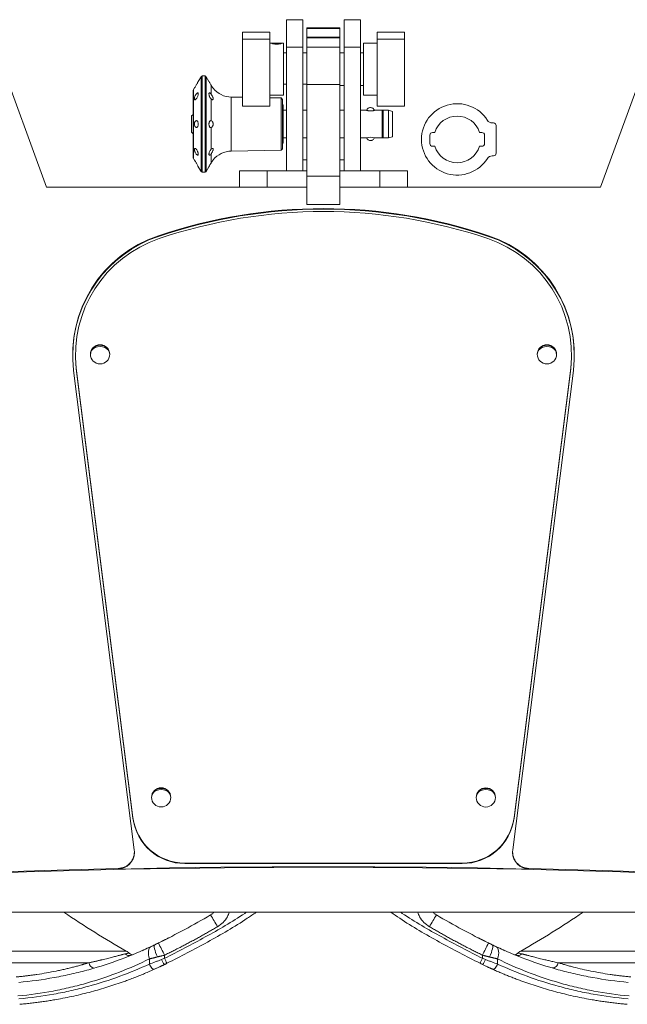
# Model space of a CAD drawing. Header units: inches. Extents: x 21182 to 24011, y 3634 to 5614.
# Tile 3 of 16: x 22109 to 22330, y 3941 to 4299. Entities that reach past the tile are written whole.
import ezdxf

# ---------------------------------------------------------------- set-up
doc = ezdxf.new("R2010")
doc.units = ezdxf.units.IN
doc.header["$MEASUREMENT"] = 0

msp = doc.modelspace()

# ---------------------------------------------------------------- linework, layer by layer
at = {"color": 7, "linetype": 'Continuous', "lineweight": 15}
for p, q in [((22118.58, 4238.21, 165.36), (22096.37, 4299.21, 165.36)), ((22211.87, 4299.21, 165.36), (22205.87, 4299.21, 165.36)), ((22205.87, 4299.21, 165.36), (22205.87, 4289.21, 165.36)), ((22211.87, 4299.21, 165.36), (22211.87, 4289.21, 165.36)), ((22232.87, 4299.21, 165.36), (22226.87, 4299.21, 165.36)), ((22226.87, 4299.21, 165.36), (22226.87, 4289.21, 165.36)), ((22232.87, 4299.21, 165.36), (22232.87, 4289.21, 165.36)), ((22342.37, 4299.21, 165.36), (22320.17, 4238.21, 165.36)), ((22225.37, 4296.19, 165.36), (22213.37, 4296.19, 165.36)), ((22213.37, 4296.06, 165.36), (22213.37, 4296.19, 165.36)), ((22213.37, 4296.06, 165.36), (22225.37, 4296.06, 165.36)), ((22213.37, 4292.87, 165.36), (22213.37, 4296.06, 165.36)), ((22225.37, 4296.06, 165.36), (22225.37, 4296.19, 165.36)), ((22225.37, 4292.87, 165.36), (22225.37, 4296.06, 165.36)), ((22189.87, 4294.61, 165.36), (22199.87, 4294.61, 165.36)), ((22189.87, 4294.61, 165.36), (22189.87, 4292.15, 165.36)), ((22199.87, 4292.15, 165.36), (22189.87, 4292.15, 165.36)), ((22189.87, 4292.15, 165.36), (22189.87, 4267.78, 165.36)), ((22199.87, 4294.61, 165.36), (22199.87, 4292.15, 165.36)), ((22199.87, 4267.78, 165.36), (22199.87, 4292.15, 165.36)), ((22213.37, 4292.87, 165.36), (22225.37, 4292.87, 165.36)), ((22213.37, 4292.62, 165.36), (22213.37, 4292.87, 165.36)), ((22213.37, 4292.62, 165.36), (22225.37, 4292.62, 165.36)), ((22213.37, 4289.24, 165.36), (22213.37, 4292.62, 165.36)), ((22225.37, 4292.62, 165.36), (22225.37, 4292.87, 165.36)), ((22225.37, 4289.24, 165.36), (22225.37, 4292.62, 165.36)), ((22238.87, 4292.15, 165.36), (22238.87, 4294.61, 165.36)), ((22238.87, 4294.61, 165.36), (22248.87, 4294.61, 165.36)), ((22248.87, 4292.15, 165.36), (22238.87, 4292.15, 165.36)), ((22238.87, 4267.78, 165.36), (22238.87, 4292.15, 165.36)), ((22248.87, 4294.61, 165.36), (22248.87, 4292.15, 165.36)), ((22248.87, 4267.78, 165.36), (22248.87, 4292.15, 165.36)), ((22200.95, 4290.69, 165.36), (22199.87, 4290.69, 165.36)), ((22204.87, 4290.69, 165.36), (22203.8, 4290.69, 165.36)), ((22204.87, 4271.69, 165.36), (22204.87, 4290.69, 165.36)), ((22205.87, 4289.21, 165.36), (22205.87, 4244.21, 165.36)), ((22211.87, 4289.21, 165.36), (22205.87, 4289.21, 165.36)), ((22211.87, 4289.21, 165.36), (22211.87, 4244.21, 165.36)), ((22213.37, 4289.24, 165.36), (22225.37, 4289.24, 165.36)), ((22213.37, 4275.62, 165.36), (22213.37, 4289.24, 165.36)), ((22225.37, 4275.62, 165.36), (22225.37, 4289.24, 165.36)), ((22226.87, 4289.21, 165.36), (22226.87, 4244.21, 165.36)), ((22232.87, 4289.21, 165.36), (22226.87, 4289.21, 165.36)), ((22232.87, 4289.21, 165.36), (22232.87, 4244.21, 165.36)), ((22238.87, 4290.69, 165.36), (22233.87, 4290.69, 165.36)), ((22233.87, 4271.69, 165.36), (22233.87, 4290.69, 165.36)), ((22205.87, 4287.19, 165.36), (22204.87, 4287.19, 165.36)), ((22213.37, 4287.19, 165.36), (22211.87, 4287.19, 165.36)), ((22226.87, 4287.19, 165.36), (22225.37, 4287.19, 165.36)), ((22233.87, 4287.19, 165.36), (22232.87, 4287.19, 165.36)), ((22174.82, 4278.46, 165.36), (22173.83, 4276.76, 165.36)), ((22176.29, 4278.71, 165.36), (22175.25, 4278.71, 165.36)), ((22177.71, 4276.76, 165.36), (22176.72, 4278.46, 165.36)), ((22172.02, 4273.48, 165.36), (22172.02, 4248.94, 165.36)), ((22172.39, 4274.26, 165.36), (22172.09, 4273.73, 165.36)), ((22178.52, 4275.3, 165.36), (22178.52, 4272.04, 165.36)), ((22204.87, 4275.78, 165.36), (22205.87, 4275.78, 165.36)), ((22211.87, 4275.78, 165.36), (22213.37, 4275.78, 165.36)), ((22213.37, 4242.24, 165.36), (22213.37, 4275.62, 165.36)), ((22213.37, 4275.62, 165.36), (22225.37, 4275.62, 165.36)), ((22225.37, 4242.24, 165.36), (22225.37, 4275.62, 165.36)), ((22225.37, 4275.19, 165.36), (22226.87, 4275.19, 165.36)), ((22232.87, 4275.19, 165.36), (22233.87, 4275.19, 165.36)), ((22178.52, 4270.3, 165.36), (22178.52, 4262.44, 165.36)), ((22189.87, 4270.96, 165.36), (22185.84, 4271.04, 165.36)), ((22199.87, 4271.69, 165.36), (22204.87, 4271.69, 165.36)), ((22204.02, 4270.72, 165.36), (22199.87, 4270.79, 165.36)), ((22204.02, 4251.7, 165.36), (22204.02, 4270.72, 165.36)), ((22204.52, 4270.21, 165.36), (22204.02, 4270.72, 165.36)), ((22204.52, 4252.21, 165.36), (22204.52, 4270.21, 165.36)), ((22233.87, 4271.69, 165.36), (22238.87, 4271.69, 165.36)), ((22189.87, 4267.78, 165.36), (22199.87, 4267.78, 165.36)), ((22204.72, 4268.21, 165.36), (22204.52, 4268.21, 165.36)), ((22204.72, 4261.21, 165.36), (22204.72, 4268.21, 165.36)), ((22205.87, 4266.21, 165.36), (22204.72, 4266.21, 165.36)), ((22213.37, 4266.21, 165.36), (22211.87, 4266.21, 165.36)), ((22226.87, 4266.21, 165.36), (22225.37, 4266.21, 165.36)), ((22235.06, 4266.21, 165.36), (22232.87, 4266.21, 165.36)), ((22240.73, 4266.21, 165.36), (22237.88, 4266.21, 165.36)), ((22238.87, 4267.78, 165.36), (22248.87, 4267.78, 165.36)), ((22240.73, 4261.21, 165.36), (22240.73, 4266.21, 165.36)), ((22241.03, 4266.21, 165.36), (22241.03, 4261.21, 165.36)), ((22243.02, 4266.21, 165.36), (22241.03, 4266.21, 165.36)), ((22244.52, 4265.81, 165.36), (22243.02, 4266.21, 165.36)), ((22243.02, 4261.21, 165.36), (22243.02, 4266.21, 165.36)), ((22171.92, 4264.71, 165.36), (22171.42, 4264.21, 165.36)), ((22171.42, 4264.21, 165.36), (22171.42, 4261.21, 165.36)), ((22244.52, 4256.61, 165.36), (22244.52, 4265.81, 165.36)), ((22171.42, 4261.21, 165.36), (22171.42, 4258.21, 165.36)), ((22178.52, 4259.98, 165.36), (22178.52, 4252.12, 165.36)), ((22204.72, 4254.21, 165.36), (22204.72, 4261.21, 165.36)), ((22240.73, 4256.21, 165.36), (22240.73, 4261.21, 165.36)), ((22241.03, 4261.21, 165.36), (22241.03, 4256.21, 165.36)), ((22243.02, 4256.21, 165.36), (22243.02, 4261.21, 165.36)), ((22280.7, 4261.63, 165.36), (22281.19, 4261.63, 165.36)), ((22282.19, 4260.63, 165.36), (22282.19, 4250.63, 165.36)), ((22171.42, 4258.21, 165.36), (22171.92, 4257.71, 165.36)), ((22204.72, 4256.21, 165.36), (22205.87, 4256.21, 165.36)), ((22213.37, 4256.21, 165.36), (22211.87, 4256.21, 165.36)), ((22226.87, 4256.21, 165.36), (22225.37, 4256.21, 165.36)), ((22232.87, 4256.21, 165.36), (22235.06, 4256.21, 165.36)), ((22237.88, 4256.21, 165.36), (22240.73, 4256.21, 165.36)), ((22241.03, 4256.21, 165.36), (22243.02, 4256.21, 165.36)), ((22243.02, 4256.21, 165.36), (22244.52, 4256.61, 165.36)), ((22258.06, 4254.13, 165.36), (22258.06, 4257.13, 165.36)), ((22259.06, 4258.13, 165.36), (22259.89, 4258.13, 165.36)), ((22276.14, 4258.13, 165.36), (22276.96, 4258.13, 165.36)), ((22277.96, 4257.13, 165.36), (22277.96, 4254.13, 165.36)), ((22204.02, 4251.7, 165.36), (22204.52, 4252.21, 165.36)), ((22204.52, 4254.21, 165.36), (22204.72, 4254.21, 165.36)), ((22259.89, 4253.13, 165.36), (22259.06, 4253.13, 165.36)), ((22276.96, 4253.13, 165.36), (22276.14, 4253.13, 165.36)), ((22172.09, 4248.69, 165.36), (22172.39, 4248.16, 165.36)), ((22178.52, 4250.38, 165.36), (22178.52, 4247.12, 165.36)), ((22185.84, 4251.38, 165.36), (22204.02, 4251.7, 165.36)), ((22281.19, 4249.63, 165.36), (22280.7, 4249.63, 165.36)), ((22173.83, 4245.66, 165.36), (22174.82, 4243.96, 165.36)), ((22176.72, 4243.96, 165.36), (22177.71, 4245.66, 165.36)), ((22211.87, 4248.21, 165.36), (22213.37, 4248.21, 165.36)), ((22225.37, 4248.21, 165.36), (22226.87, 4248.21, 165.36)), ((22175.25, 4243.71, 165.36), (22176.29, 4243.71, 165.36)), ((22198.87, 4244.21, 165.36), (22188.87, 4244.21, 165.36)), ((22188.87, 4238.21, 165.36), (22188.87, 4244.21, 165.36)), ((22213.37, 4244.21, 165.36), (22198.87, 4244.21, 165.36)), ((22198.87, 4238.21, 165.36), (22198.87, 4244.21, 165.36)), ((22205.87, 4244.21, 165.36), (22211.87, 4244.21, 165.36)), ((22213.37, 4242.24, 165.36), (22225.37, 4242.24, 165.36)), ((22213.37, 4231.87, 165.36), (22213.37, 4242.24, 165.36)), ((22239.87, 4244.21, 165.36), (22225.37, 4244.21, 165.36)), ((22225.37, 4231.87, 165.36), (22225.37, 4242.24, 165.36)), ((22226.87, 4244.21, 165.36), (22232.87, 4244.21, 165.36)), ((22249.87, 4244.21, 165.36), (22239.87, 4244.21, 165.36)), ((22239.87, 4238.21, 165.36), (22239.87, 4244.21, 165.36)), ((22249.87, 4238.21, 165.36), (22249.87, 4244.21, 165.36)), ((22213.37, 4238.21, 165.36), (22118.58, 4238.21, 165.36)), ((22320.17, 4238.21, 165.36), (22225.37, 4238.21, 165.36)), ((22213.37, 4231.87, 165.36), (22225.37, 4231.87, 165.36)), ((22159.3, 4220.31, 165.36), (22159.3, 4220.54, 165.36)), ((22279.44, 4220.31, 165.36), (22279.44, 4220.54, 165.36)), ((22129.13, 4177.1, 165.36), (22129.13, 4176.91, 165.36)), ((22309.62, 4176.91, 165.36), (22309.62, 4177.1, 165.36)), ((22150.53, 3996.91, 165.36), (22128.49, 4171.48, 165.36)), ((22129.39, 4172.33, 165.36), (22150.05, 4008.7, 165.36)), ((22129.39, 4172.14, 165.36), (22129.39, 4172.33, 165.36)), ((22150.05, 4008.51, 165.36), (22129.39, 4172.14, 165.36)), ((22310.26, 4171.48, 165.36), (22288.22, 3996.91, 165.36)), ((22288.7, 4008.7, 165.36), (22309.36, 4172.33, 165.36)), ((22309.36, 4172.14, 165.36), (22288.7, 4008.51, 165.36)), ((22309.36, 4172.33, 165.36), (22309.36, 4172.14, 165.36)), ((22150.05, 4008.7, 165.36), (22150.05, 4008.51, 165.36)), ((22288.7, 4008.51, 165.36), (22288.7, 4008.7, 165.36)), ((22150.58, 3995.94, 165.36), (22150.58, 3996.16, 165.36)), ((22288.17, 3996.16, 165.36), (22288.17, 3995.94, 165.36)), ((22144.71, 3990.19, 165.36), (22144.71, 3989.97, 165.36)), ((22168.9, 3992.15, 165.36), (22269.85, 3992.15, 165.36)), ((22168.9, 3992.15, 165.36), (22168.9, 3991.96, 165.36)), ((22168.9, 3991.96, 165.36), (22269.85, 3991.96, 165.36)), ((22269.85, 3992.15, 165.36), (22269.85, 3991.96, 165.36)), ((22294.03, 3989.97, 165.36), (22294.03, 3990.19, 165.36)), ((21931.58, 3974.21, 165.36), (22507.17, 3974.21, 165.36)), ((22161.55, 3958.59, 165.36), (22161.55, 3957.45, 165.36)), ((22277.2, 3958.59, 165.36), (22277.2, 3957.45, 165.36)), ((22134.12, 3955.85, 165.36), (22026.81, 3955.85, 165.36)), ((22156.06, 3957.25, 165.36), (22156.06, 3955.37, 165.36)), ((22282.69, 3955.37, 165.36), (22282.68, 3957.25, 165.36)), ((22304.63, 3955.85, 165.36), (22411.94, 3955.85, 165.36)), ((22329.87, 3940.71, 165.36), (22329.87, 3940.71, 165.36))]:
    msp.add_line(p, q, dxfattribs=at)
at = {"color": 8, "linetype": 'Continuous', "lineweight": 15}
for p, q in [((22174.82, 4243.96, 165.36), (22174.82, 4278.46, 165.36)), ((22175.25, 4278.71, 165.36), (22175.25, 4261.21, 165.36)), ((22176.29, 4278.71, 165.36), (22176.29, 4261.21, 165.36)), ((22176.72, 4278.46, 165.36), (22176.72, 4243.96, 165.36)), ((22172.09, 4273.73, 165.36), (22172.09, 4248.69, 165.36)), ((22185.84, 4261.21, 165.36), (22185.84, 4271.04, 165.36)), ((22175.25, 4261.21, 165.36), (22175.25, 4243.71, 165.36)), ((22176.29, 4261.21, 165.36), (22176.29, 4243.71, 165.36)), ((22185.84, 4251.38, 165.36), (22185.84, 4261.21, 165.36)), ((22276.47, 3964.5, 165.36), (22276.95, 3964.25, 165.36)), ((22147.63, 3960.11, 165.36), (22075.97, 3960.11, 165.36)), ((22362.77, 3960.11, 165.36), (22291.12, 3960.11, 165.36))]:
    msp.add_line(p, q, dxfattribs=at)
at = {"color": 7, "linetype": 'Continuous', "lineweight": 15, "elevation": 165.36, "flags": 128}
for points in [[(22129.13, 4176.91), (22129.14, 4176.16), (22129.39, 4172.14)], [(22309.36, 4172.14), (22309.61, 4176.16), (22309.62, 4176.91)], [(22507.17, 3978.12), (22471.27, 3981.06), (22435.34, 3983.6), (22399.39, 3985.76), (22363.41, 3987.52), (22327.42, 3988.89), (22291.41, 3989.87), (22255.39, 3990.46), (22219.37, 3990.65), (22183.35, 3990.46), (22147.34, 3989.87), (22111.33, 3988.89), (22075.34, 3987.52), (22039.36, 3985.76), (22003.41, 3983.6), (21967.48, 3981.06), (21931.58, 3978.12)], [(21931.58, 3978.51), (21958.17, 3980.72), (21984.78, 3982.72), (22011.41, 3984.5), (22038.05, 3986.07), (22064.7, 3987.42), (22091.37, 3988.56), (22118.04, 3989.48), (22144.71, 3990.19)], [(22144.71, 3989.97), (22163.38, 3990.34), (22182.04, 3990.6), (22200.71, 3990.76), (22219.37, 3990.81), (22238.04, 3990.76), (22256.71, 3990.6), (22275.37, 3990.34), (22294.03, 3989.97)], [(22294.03, 3990.19), (22320.71, 3989.48), (22347.38, 3988.56), (22374.04, 3987.42), (22400.7, 3986.07), (22427.34, 3984.5), (22453.96, 3982.72), (22480.57, 3980.72), (22507.17, 3978.51)], [(22156.06, 3957.25), (22155.85, 3958.02), (22155.71, 3958.76), (22155.66, 3959.47), (22155.69, 3960.11), (22155.81, 3960.67), (22156.01, 3961.13), (22156.29, 3961.49), (22156.63, 3961.73)], [(22158.96, 3957.95), (22158.62, 3958.77), (22158.32, 3959.56), (22158.09, 3960.29), (22157.93, 3960.94), (22157.84, 3961.5), (22157.83, 3961.94), (22157.91, 3962.24), (22158.06, 3962.41)], [(22279.78, 3957.95), (22280.13, 3958.77), (22280.43, 3959.56), (22280.66, 3960.29), (22280.82, 3960.94), (22280.91, 3961.5), (22280.91, 3961.94), (22280.84, 3962.24), (22280.69, 3962.41)], [(22282.11, 3961.73), (22282.46, 3961.49), (22282.73, 3961.13), (22282.93, 3960.67), (22283.05, 3960.11), (22283.09, 3959.47), (22283.04, 3958.76), (22282.9, 3958.02), (22282.68, 3957.25)], [(22157.96, 3953.53), (22157.74, 3953.48), (22157.48, 3953.53), (22157.21, 3953.67), (22156.93, 3953.89), (22156.66, 3954.19), (22156.42, 3954.55), (22156.21, 3954.95), (22156.06, 3955.37)], [(22280.79, 3953.53), (22281.01, 3953.48), (22281.27, 3953.53), (22281.54, 3953.67), (22281.82, 3953.89), (22282.08, 3954.19), (22282.33, 3954.55), (22282.53, 3954.95), (22282.69, 3955.37)]]:
    msp.add_lwpolyline(points, dxfattribs=at)
at = {"color": 7, "linetype": 'Continuous', "lineweight": 15}
for centre in [(22138.1, 4177.37, 165.36), (22300.65, 4177.37, 165.36), (22160.33, 4016.05, 165.36), (22278.42, 4016.03, 165.36)]:
    msp.add_circle(centre, 3.5, dxfattribs=at)
for centre, radius, start, end in [((22175.25, 4278.21, 165.36), 0.5, 90, 150), ((22176.29, 4278.21, 165.36), 0.5, 30, 90), ((22172.52, 4273.48, 165.36), 0.5, 150, 180), ((22185.99, 4279.66, 165.36), 8.63, 218.7592, 269), ((22240.88, 4266.34, 165.36), 0.2, 220.5416, 319.4584), ((22268.01, 4255.63, 165.36), 13, 32.231, 327.769), ((22268.01, 4255.63, 165.36), 8.5, 17.1046, 162.8954), ((22280.7, 4263.63, 165.36), 2, 212.231, 270), ((22281.19, 4260.63, 165.36), 1, 0, 90), ((22236.47, 4251.75, 165.36), 4.68, 72.406, 107.594), ((22240.88, 4256.08, 165.36), 0.2, 40.5416, 139.4584), ((22259.06, 4257.13, 165.36), 1, 90, 180), ((22276.96, 4257.13, 165.36), 1, 360, 90), ((22259.06, 4254.13, 165.36), 1, 180, 270), ((22268.01, 4255.63, 165.36), 8.5, 197.1046, 342.8954), ((22276.96, 4254.13, 165.36), 1, 270, 0), ((22172.52, 4248.94, 165.36), 0.5, 180, 210), ((22185.99, 4242.75, 165.36), 8.63, 91, 141.2437), ((22280.7, 4247.63, 165.36), 2, 90, 147.769), ((22281.19, 4250.63, 165.36), 1, 270, 0), ((22175.25, 4244.21, 165.36), 0.5, 210, 270), ((22176.29, 4244.21, 165.36), 0.5, 270, 330), ((22219.37, 4043.26, 165.36), 187.17, 71.2809, 108.7191), ((22219.37, 4043.04, 165.36), 187.17, 71.2809, 108.7191), ((22219.37, 4043.18, 165.36), 186.17, 71.2809, 108.7191), ((22173.94, 4176.91, 165.36), 45.8, 108.6284, 179.9244), ((22173.92, 4177.15, 165.36), 45.79, 108.6211, 187.1073), ((22264.84, 4177.16, 165.36), 45.77, 352.8798, 71.3917), ((22264.81, 4176.91, 165.36), 45.8, 0.0756, 71.3716), ((22173.92, 4177.06, 165.36), 44.78, 108.6103, 186.0623), ((22264.82, 4177.05, 165.36), 44.79, 353.9505, 71.3769), ((22138.09, 4177.18, 165.36), 3.49, 89.8584, 178.303), ((22138.09, 4176.25, 165.36), 4, 89.9108, 141.646), ((22138.11, 4177.18, 165.36), 3.49, 1.7152, 90.1234), ((22138.1, 4176.24, 165.36), 4, 38.3932, 90.0509), ((22300.64, 4177.18, 165.36), 3.49, 89.8556, 178.3058), ((22300.65, 4176.23, 165.36), 4.01, 89.9951, 141.5555), ((22300.66, 4177.18, 165.36), 3.49, 1.7177, 90.1209), ((22300.65, 4176.24, 165.36), 4.01, 38.4047, 90.0439), ((22160.33, 4015.84, 165.36), 3.5, 1.7583, 178.2417), ((22160.32, 4014.9, 165.36), 4, 89.9104, 141.6464), ((22160.33, 4014.9, 165.36), 4, 38.3536, 90.0896), ((22278.41, 4015.84, 165.36), 3.49, 89.8576, 178.3038), ((22278.41, 4014.9, 165.36), 4, 89.9104, 141.6464), ((22278.43, 4015.84, 165.36), 3.49, 1.7172, 90.1214), ((22278.43, 4014.9, 165.36), 4, 38.3536, 90.0896), ((22168.86, 4011.12, 165.36), 18.97, 187.3152, 270.1099), ((22168.86, 4010.93, 165.36), 18.97, 187.3152, 270.1099), ((22269.89, 4011.12, 165.36), 18.97, 269.8901, 352.6848), ((22269.89, 4010.93, 165.36), 18.97, 269.8901, 352.6848), ((22144.59, 3996.17, 165.36), 5.98, 271.1394, 7.0595), ((22144.59, 3995.96, 165.36), 5.98, 271.1507, 359.8823), ((22294.15, 3996.17, 165.36), 5.98, 172.9405, 268.8606), ((22294.15, 3995.96, 165.36), 5.98, 180.1177, 268.8493), ((22323.54, 4268.45, 165.36), 355, 235.9818, 240.2949), ((21939.02, 3828.49, 165.36), 279.66, 30.1535, 31.1702), ((22499.73, 3828.49, 165.36), 279.66, 148.8298, 149.8465), ((22115.2, 4268.45, 165.36), 355, 299.7051, 304.0182), ((21871.18, 3817.3, 165.36), 322.92, 25.9476, 26.8278), ((22567.56, 3817.3, 165.36), 322.92, 153.1722, 154.0524), ((22148.68, 3960.39, 165.36), 1.97, 221.4957, 291.8367), ((22145.15, 3955.76, 165.36), 5, 45.4966, 60.2949), ((22290.07, 3960.39, 165.36), 1.97, 248.1633, 318.5043), ((22293.6, 3955.76, 165.36), 5, 119.7051, 135.0587), ((22166.03, 3959.12, 165.36), 5.95, 200.6484, 221.1541), ((22042.42, 3898.61, 165.36), 132.86, 25.4182, 26.2875), ((22396.32, 3898.61, 165.36), 132.86, 153.7125, 154.5818), ((22272.72, 3959.12, 165.36), 5.95, 318.8438, 339.3537), ((22302.71, 3955.87, 165.36), 1.92, 263.5339, 359.3338)]:
    msp.add_arc(centre, radius, start, end, dxfattribs=at)
at = {"color": 8, "linetype": 'Continuous', "lineweight": 15}
msp.add_arc((22136.12, 3955.92, 165.36), 2, 181.8599, 265.3868, dxfattribs=at)
at = {"color": 7, "linetype": 'Continuous', "lineweight": 15}
for points, knots in [([(22204.12, 4290.64, 165.36), (22204.1, 4290.62, 165.36), (22204.07, 4290.57, 165.36), (22203.77, 4290.47, 165.36), (22203.33, 4290.37, 165.36), (22202.78, 4290.3, 165.36), (22202.18, 4290.29, 165.36), (22201.61, 4290.34, 165.36), (22201.13, 4290.43, 165.36), (22200.78, 4290.53, 165.36), (22200.64, 4290.6, 165.36), (22200.61, 4290.66, 165.36), (22200.69, 4290.69, 165.36), (22200.97, 4290.7, 165.36), (22201.42, 4290.68, 165.36), (22201.91, 4290.67, 165.36), (22202.43, 4290.66, 165.36), (22202.96, 4290.67, 165.36), (22203.48, 4290.69, 165.36), (22203.88, 4290.7, 165.36), (22204.09, 4290.68, 165.36), (22204.11, 4290.65, 165.36), (22204.12, 4290.64, 165.36)], [0, 0, 0, 0, 0.053065, 0.106107, 0.159702, 0.213692, 0.267078, 0.31979, 0.372817, 0.426644, 0.480528, 0.499945, 0.553013, 0.606055, 0.659649, 0.71364, 0.749974, 0.803028, 0.856063, 0.909668, 0.963656, 1, 1, 1, 1]), ([(22173.14, 4275.51, 165.36), (22173.12, 4275.47, 165.36), (22173, 4275.25, 165.36), (22172.77, 4274.88, 165.36), (22172.55, 4274.51, 165.36), (22172.42, 4274.3, 165.36), (22172.4, 4274.27, 165.36), (22172.39, 4274.26, 165.36)], [0, 0, 0, 0, 0.059602, 0.360513, 0.619153, 0.807353, 1, 1, 1, 1]), ([(22173.83, 4276.76, 165.36), (22173.83, 4276.75, 165.36), (22173.82, 4276.72, 165.36), (22173.72, 4276.55, 165.36), (22173.58, 4276.28, 165.36), (22173.38, 4275.92, 165.36), (22173.23, 4275.65, 165.36), (22173.14, 4275.51, 165.36)], [0, 0, 0, 0, 0.1826393, 0.364961, 0.5554332, 0.7670178, 1, 1, 1, 1]), ([(22178.52, 4275.3, 165.36), (22178.48, 4275.37, 165.36), (22178.35, 4275.59, 165.36), (22178.13, 4275.98, 165.36), (22177.9, 4276.39, 165.36), (22177.76, 4276.66, 165.36), (22177.71, 4276.75, 165.36), (22177.71, 4276.76, 165.36), (22177.71, 4276.76, 165.36)], [0, 0, 0, 0, 0.10586, 0.335419, 0.565686, 0.774371, 0.955157, 1, 1, 1, 1]), ([(22179.26, 4274.26, 165.36), (22179.26, 4274.26, 165.36), (22179.28, 4274.25, 165.36), (22179.23, 4274.31, 165.36), (22179.11, 4274.44, 165.36), (22178.9, 4274.71, 165.36), (22178.69, 4275.01, 165.36), (22178.56, 4275.22, 165.36), (22178.52, 4275.3, 165.36)], [0, 0, 0, 0, 0.0193737, 0.1891218, 0.3603569, 0.6113696, 0.8662605, 1, 1, 1, 1]), ([(22173.08, 4270.36, 165.36), (22172.97, 4270.26, 165.36), (22172.78, 4270.07, 165.36), (22172.55, 4270.05, 165.36), (22172.42, 4270.18, 165.36), (22172.38, 4270.41, 165.36), (22172.41, 4270.71, 165.36), (22172.5, 4271.03, 165.36), (22172.64, 4271.39, 165.36), (22172.84, 4271.78, 165.36), (22173.11, 4272.18, 165.36), (22173.38, 4272.47, 165.36), (22173.61, 4272.6, 165.36), (22173.77, 4272.54, 165.36), (22173.84, 4272.33, 165.36), (22173.83, 4272.04, 165.36), (22173.77, 4271.69, 165.36), (22173.63, 4271.29, 165.36), (22173.44, 4270.87, 165.36), (22173.24, 4270.55, 165.36), (22173.12, 4270.41, 165.36), (22173.08, 4270.36, 165.36)], [0, 0, 0, 0, 0.075563, 0.140519, 0.18779, 0.235228, 0.278295, 0.320949, 0.356144, 0.416811, 0.477313, 0.542822, 0.60797, 0.666981, 0.718077, 0.763747, 0.807844, 0.855082, 0.913265, 0.971239, 1, 1, 1, 1]), ([(22178.52, 4270.3, 165.36), (22178.41, 4270.42, 165.36), (22178.21, 4270.66, 165.36), (22178.01, 4271.06, 165.36), (22177.87, 4271.4, 165.36), (22177.77, 4271.71, 165.36), (22177.7, 4272.08, 165.36), (22177.7, 4272.35, 165.36), (22177.77, 4272.53, 165.36), (22177.89, 4272.59, 165.36), (22178.06, 4272.54, 165.36), (22178.28, 4272.36, 165.36), (22178.44, 4272.15, 165.36), (22178.52, 4272.04, 165.36)], [0, 0, 0, 0, 0.135804, 0.25396, 0.286003, 0.373868, 0.461983, 0.544305, 0.623562, 0.705677, 0.795386, 0.895893, 1, 1, 1, 1]), ([(22178.52, 4272.04, 165.36), (22178.63, 4271.88, 165.36), (22178.78, 4271.65, 165.36), (22179, 4271.27, 165.36), (22179.15, 4270.95, 165.36), (22179.26, 4270.62, 165.36), (22179.28, 4270.35, 165.36), (22179.21, 4270.17, 165.36), (22179.07, 4270.06, 165.36), (22178.85, 4270.07, 165.36), (22178.65, 4270.18, 165.36), (22178.54, 4270.28, 165.36), (22178.52, 4270.3, 165.36)], [0, 0, 0, 0, 0.166076, 0.230454, 0.343539, 0.436923, 0.530822, 0.614077, 0.702266, 0.833305, 0.96606, 1, 1, 1, 1]), ([(22236.47, 4265.99, 165.36), (22236.32, 4265.99, 165.36), (22236.01, 4266, 165.36), (22235.61, 4266.07, 165.36), (22235.29, 4266.14, 165.36), (22235.09, 4266.2, 165.36), (22235.07, 4266.21, 165.36), (22235.06, 4266.21, 165.36)], [0, 0, 0, 0, 0.199975, 0.399745, 0.604504, 0.818684, 1, 1, 1, 1]), ([(22237.06, 4267.09, 165.36), (22236.87, 4267.15, 165.36), (22236.6, 4267.23, 165.36), (22236.17, 4267.19, 165.36), (22235.8, 4267.08, 165.36), (22235.41, 4266.8, 165.36), (22235.15, 4266.49, 165.36), (22235.09, 4266.26, 165.36), (22235.08, 4266.2, 165.36)], [0, 0, 0, 0, 0.240796, 0.345016, 0.51935, 0.711346, 0.923253, 1, 1, 1, 1]), ([(22237.88, 4266.21, 165.36), (22237.87, 4266.2, 165.36), (22237.84, 4266.19, 165.36), (22237.59, 4266.12, 165.36), (22237.22, 4266.04, 165.36), (22236.82, 4265.99, 165.36), (22236.57, 4265.99, 165.36), (22236.47, 4265.99, 165.36)], [0, 0, 0, 0, 0.220783, 0.441604, 0.660919, 0.873434, 1, 1, 1, 1]), ([(22237.87, 4266.2, 165.36), (22237.82, 4266.33, 165.36), (22237.73, 4266.56, 165.36), (22237.45, 4266.88, 165.36), (22237.2, 4267.01, 165.36), (22237.06, 4267.09, 165.36)], [0, 0, 0, 0, 0.31722, 0.609904, 1, 1, 1, 1]), ([(22173.08, 4259.96, 165.36), (22172.97, 4260, 165.36), (22172.78, 4260.08, 165.36), (22172.55, 4260.41, 165.36), (22172.42, 4260.8, 165.36), (22172.38, 4261.2, 165.36), (22172.42, 4261.58, 165.36), (22172.52, 4261.92, 165.36), (22172.68, 4262.2, 165.36), (22172.89, 4262.41, 165.36), (22173.15, 4262.49, 165.36), (22173.41, 4262.4, 165.36), (22173.64, 4262.13, 165.36), (22173.79, 4261.74, 165.36), (22173.83, 4261.41, 165.36), (22173.84, 4261.11, 165.36), (22173.81, 4260.82, 165.36), (22173.72, 4260.48, 165.36), (22173.58, 4260.2, 165.36), (22173.38, 4260, 165.36), (22173.2, 4259.95, 165.36), (22173.1, 4259.96, 165.36), (22173.08, 4259.96, 165.36)], [0, 0, 0, 0, 0.075558, 0.140505, 0.187775, 0.236142, 0.280431, 0.324628, 0.37158, 0.425483, 0.486787, 0.552665, 0.617208, 0.675028, 0.725077, 0.736143, 0.781616, 0.826993, 0.874401, 0.92707, 0.986132, 1, 1, 1, 1]), ([(22178.52, 4259.98, 165.36), (22178.41, 4259.97, 165.36), (22178.21, 4259.95, 165.36), (22177.96, 4260.2, 165.36), (22177.78, 4260.56, 165.36), (22177.72, 4260.93, 165.36), (22177.7, 4261.27, 165.36), (22177.73, 4261.59, 165.36), (22177.82, 4261.94, 165.36), (22177.96, 4262.22, 165.36), (22178.16, 4262.41, 165.36), (22178.36, 4262.47, 165.36), (22178.48, 4262.45, 165.36), (22178.52, 4262.44, 165.36)], [0, 0, 0, 0, 0.135844, 0.254006, 0.361984, 0.455567, 0.499543, 0.581272, 0.662877, 0.748135, 0.842854, 0.949071, 1, 1, 1, 1]), ([(22178.52, 4262.44, 165.36), (22178.63, 4262.39, 165.36), (22178.84, 4262.28, 165.36), (22179.09, 4261.93, 165.36), (22179.24, 4261.56, 165.36), (22179.28, 4261.2, 165.36), (22179.24, 4260.86, 165.36), (22179.1, 4260.51, 165.36), (22178.9, 4260.22, 165.36), (22178.68, 4260.04, 165.36), (22178.56, 4259.99, 165.36), (22178.52, 4259.98, 165.36)], [0, 0, 0, 0, 0.166147, 0.3138, 0.411428, 0.499575, 0.59138, 0.682674, 0.808802, 0.936932, 1, 1, 1, 1]), ([(22235.07, 4256.21, 165.36), (22235.12, 4256.09, 165.36), (22235.21, 4255.86, 165.36), (22235.49, 4255.54, 165.36), (22235.74, 4255.41, 165.36), (22235.88, 4255.33, 165.36)], [0, 0, 0, 0, 0.315195, 0.608838, 1, 1, 1, 1]), ([(22235.88, 4255.33, 165.36), (22236.07, 4255.27, 165.36), (22236.34, 4255.19, 165.36), (22236.77, 4255.23, 165.36), (22237.14, 4255.34, 165.36), (22237.53, 4255.61, 165.36), (22237.79, 4255.93, 165.36), (22237.85, 4256.15, 165.36), (22237.86, 4256.22, 165.36)], [0, 0, 0, 0, 0.2408234, 0.3450549, 0.5193654, 0.711423, 0.9232441, 1, 1, 1, 1]), ([(22172.62, 4251.1, 165.36), (22172.57, 4251.23, 165.36), (22172.46, 4251.49, 165.36), (22172.39, 4251.85, 165.36), (22172.39, 4252.12, 165.36), (22172.46, 4252.29, 165.36), (22172.59, 4252.36, 165.36), (22172.77, 4252.33, 165.36), (22173.01, 4252.15, 165.36), (22173.28, 4251.82, 165.36), (22173.5, 4251.44, 165.36), (22173.66, 4251.06, 165.36), (22173.77, 4250.71, 165.36), (22173.84, 4250.34, 165.36), (22173.84, 4250.06, 165.36), (22173.77, 4249.89, 165.36), (22173.65, 4249.83, 165.36), (22173.48, 4249.88, 165.36), (22173.28, 4250.05, 165.36), (22173.04, 4250.34, 165.36), (22172.81, 4250.7, 165.36), (22172.67, 4250.99, 165.36), (22172.62, 4251.1, 165.36)], [0, 0, 0, 0, 0.049275, 0.098761, 0.143562, 0.185777, 0.230205, 0.280317, 0.337899, 0.401972, 0.467975, 0.50099, 0.549802, 0.598807, 0.644547, 0.688603, 0.734246, 0.784108, 0.839975, 0.883504, 0.95904, 1, 1, 1, 1]), ([(22178.52, 4250.38, 165.36), (22178.41, 4250.24, 165.36), (22178.21, 4249.98, 165.36), (22177.96, 4249.83, 165.36), (22177.78, 4249.86, 165.36), (22177.7, 4250.05, 165.36), (22177.7, 4250.34, 165.36), (22177.76, 4250.68, 165.36), (22177.84, 4250.94, 165.36), (22177.95, 4251.23, 165.36), (22178.1, 4251.55, 165.36), (22178.32, 4251.9, 165.36), (22178.46, 4252.05, 165.36), (22178.52, 4252.12, 165.36)], [0, 0, 0, 0, 0.135872, 0.254064, 0.362047, 0.45567, 0.538681, 0.617972, 0.699757, 0.713394, 0.818043, 0.922313, 1, 1, 1, 1]), ([(22178.52, 4252.12, 165.36), (22178.63, 4252.21, 165.36), (22178.84, 4252.37, 165.36), (22179.09, 4252.35, 165.36), (22179.24, 4252.2, 165.36), (22179.28, 4251.98, 165.36), (22179.23, 4251.7, 165.36), (22179.12, 4251.4, 165.36), (22178.93, 4251.01, 165.36), (22178.71, 4250.65, 165.36), (22178.56, 4250.44, 165.36), (22178.52, 4250.38, 165.36)], [0, 0, 0, 0, 0.166195, 0.313866, 0.411501, 0.509743, 0.594661, 0.680266, 0.769465, 0.935865, 1, 1, 1, 1]), ([(22172.39, 4248.16, 165.36), (22172.4, 4248.15, 165.36), (22172.41, 4248.13, 165.36), (22172.52, 4247.96, 165.36), (22172.68, 4247.7, 165.36), (22172.89, 4247.34, 165.36), (22173.15, 4246.91, 165.36), (22173.41, 4246.44, 165.36), (22173.64, 4246.03, 165.36), (22173.78, 4245.75, 165.36), (22173.83, 4245.66, 165.36), (22173.83, 4245.66, 165.36), (22173.83, 4245.66, 165.36)], [0, 0, 0, 0, 0.088591, 0.176954, 0.270874, 0.378659, 0.502945, 0.630566, 0.758574, 0.87456, 0.975067, 1, 1, 1, 1]), ([(22177.71, 4245.66, 165.36), (22177.71, 4245.67, 165.36), (22177.72, 4245.69, 165.36), (22177.82, 4245.87, 165.36), (22177.96, 4246.14, 165.36), (22178.16, 4246.5, 165.36), (22178.36, 4246.84, 165.36), (22178.48, 4247.05, 165.36), (22178.52, 4247.12, 165.36)], [0, 0, 0, 0, 0.1633309, 0.326378, 0.496779, 0.6859953, 0.8942596, 1, 1, 1, 1]), ([(22178.52, 4247.12, 165.36), (22178.63, 4247.3, 165.36), (22178.84, 4247.63, 165.36), (22179.09, 4247.96, 165.36), (22179.24, 4248.13, 165.36), (22179.26, 4248.15, 165.36), (22179.26, 4248.15, 165.36)], [0, 0, 0, 0, 0.3322996, 0.6275621, 0.822805, 1, 1, 1, 1]), ([(22194.87, 3974.21, 165.36), (22193.8, 3973.48, 165.36), (22188.1, 3969.57, 165.36), (22177.31, 3963.27, 165.36), (22167.37, 3958.17, 165.36), (22162.43, 3955.64, 165.36)], [0, 0, 0, 0, 0.103829, 0.554452, 1, 1, 1, 1]), ([(22179.45, 3974.21, 165.36), (22179.34, 3974.08, 165.36), (22179.02, 3973.69, 165.36), (22178.59, 3973.42, 165.36), (22178.31, 3973.24, 165.36)], [0, 0, 0, 0, 0.338411, 1, 1, 1, 1]), ([(22276.32, 3955.64, 165.36), (22271.38, 3958.17, 165.36), (22261.43, 3963.27, 165.36), (22250.65, 3969.57, 165.36), (22244.94, 3973.48, 165.36), (22243.88, 3974.21, 165.36)], [0, 0, 0, 0, 0.445548, 0.896171, 1, 1, 1, 1]), ([(22260.44, 3973.24, 165.36), (22260.16, 3973.42, 165.36), (22259.73, 3973.69, 165.36), (22259.41, 3974.08, 165.36), (22259.3, 3974.21, 165.36)], [0, 0, 0, 0, 0.6616064, 1, 1, 1, 1]), ([(22180.84, 3968.97, 165.36), (22180.35, 3968.69, 165.36), (22179.38, 3968.12, 165.36), (22177.92, 3967.28, 165.36), (22176.46, 3966.45, 165.36), (22174.98, 3965.62, 165.36), (22173.51, 3964.81, 165.36), (22172.03, 3964, 165.36), (22170.55, 3963.2, 165.36), (22169.06, 3962.41, 165.36), (22167.57, 3961.63, 165.36), (22166.07, 3960.86, 165.36), (22164.57, 3960.09, 165.36), (22163.06, 3959.34, 165.36), (22162.05, 3958.84, 165.36), (22161.55, 3958.59, 165.36)], [0, 0, 0, 0, 0.0769506, 0.1538875, 0.2308131, 0.30773, 0.3846406, 0.4615475, 0.5384531, 0.6153599, 0.6922705, 0.7691873, 0.8461128, 0.9230496, 1, 1, 1, 1]), ([(22277.2, 3958.59, 165.36), (22276.7, 3958.84, 165.36), (22275.69, 3959.34, 165.36), (22274.18, 3960.09, 165.36), (22272.68, 3960.86, 165.36), (22271.18, 3961.63, 165.36), (22269.69, 3962.41, 165.36), (22268.2, 3963.2, 165.36), (22266.72, 3964, 165.36), (22265.24, 3964.81, 165.36), (22263.76, 3965.62, 165.36), (22262.29, 3966.45, 165.36), (22260.83, 3967.28, 165.36), (22259.37, 3968.12, 165.36), (22258.4, 3968.69, 165.36), (22257.91, 3968.97, 165.36)], [0, 0, 0, 0, 0.07695, 0.153887, 0.230813, 0.307729, 0.38464, 0.461547, 0.538453, 0.615359, 0.69227, 0.769187, 0.846113, 0.923049, 1, 1, 1, 1]), ([(22108.52, 3948.71, 165.36), (22112.89, 3949.09, 165.36), (22117.21, 3949.68, 165.36), (22122.53, 3950.65, 165.36), (22123.59, 3950.85, 165.36), (22125.71, 3951.29, 165.36), (22126.76, 3951.52, 165.36), (22129.91, 3952.24, 165.36), (22131.97, 3952.76, 165.36), (22138.05, 3954.44, 165.36), (22141.95, 3955.72, 165.36), (22149.49, 3958.53, 165.36), (22153.12, 3960.07, 165.36), (22156.63, 3961.73, 165.36)], [0, 0, 0, 0, 0.25, 0.25, 0.3125, 0.3125, 0.375, 0.375, 0.5, 0.5, 0.75, 0.75, 1, 1, 1, 1]), ([(22163.1, 3964.92, 165.36), (22163.1, 3964.92, 165.36), (22163.1, 3964.92, 165.36), (22162.89, 3964.81, 165.36), (22161.91, 3964.31, 165.36), (22160.34, 3963.52, 165.36), (22158.82, 3962.78, 165.36), (22158.06, 3962.41, 165.36)], [0, 0, 0, 0, 0.000007, 0.248188, 0.498568, 0.746533, 1, 1, 1, 1]), ([(22280.69, 3962.41, 165.36), (22279.92, 3962.78, 165.36), (22278.41, 3963.52, 165.36), (22276.84, 3964.31, 165.36), (22275.86, 3964.81, 165.36), (22275.64, 3964.92, 165.36), (22275.64, 3964.92, 165.36), (22275.64, 3964.92, 165.36)], [0, 0, 0, 0, 0.253458, 0.501432, 0.751793, 0.999993, 1, 1, 1, 1]), ([(22282.11, 3961.73, 165.36), (22285.62, 3960.07, 165.36), (22289.26, 3958.53, 165.36), (22296.8, 3955.72, 165.36), (22300.7, 3954.44, 165.36), (22306.77, 3952.76, 165.36), (22308.83, 3952.24, 165.36), (22311.98, 3951.52, 165.36), (22313.04, 3951.29, 165.36), (22315.16, 3950.85, 165.36), (22316.22, 3950.65, 165.36), (22321.54, 3949.68, 165.36), (22325.86, 3949.09, 165.36), (22330.22, 3948.71, 165.36)], [0, 0, 0, 0, 0.25, 0.25, 0.5, 0.5, 0.625, 0.625, 0.6875, 0.6875, 0.75, 0.75, 1, 1, 1, 1]), ([(22134.12, 3955.85, 165.36), (22134.28, 3955.88, 165.36), (22134.59, 3955.95, 165.36), (22135.05, 3956.05, 165.36), (22135.49, 3956.15, 165.36), (22135.92, 3956.25, 165.36), (22136.33, 3956.34, 165.36), (22136.73, 3956.43, 165.36), (22137.11, 3956.52, 165.36), (22137.48, 3956.61, 165.36), (22137.83, 3956.69, 165.36), (22138.18, 3956.77, 165.36), (22138.51, 3956.85, 165.36), (22139.45, 3957.08, 165.36), (22140.88, 3957.43, 165.36), (22142.63, 3957.87, 165.36), (22144.11, 3958.26, 165.36), (22145.13, 3958.53, 165.36), (22145.79, 3958.71, 165.36), (22146.2, 3958.82, 165.36), (22146.57, 3958.92, 165.36), (22146.91, 3959.01, 165.36), (22147.1, 3959.06, 165.36), (22147.2, 3959.09, 165.36)], [0, 0, 0, 0, 0.023075, 0.045756, 0.068042, 0.089934, 0.11143, 0.132531, 0.153236, 0.173545, 0.193457, 0.212973, 0.232093, 0.250817, 0.380434, 0.501795, 0.62928, 0.750828, 0.802127, 0.852688, 0.902517, 0.951619, 1, 1, 1, 1]), ([(22149.81, 3958.74, 165.36), (22149.79, 3958.74, 165.36), (22149.63, 3958.75, 165.36), (22149.35, 3958.85, 165.36), (22148.99, 3959.03, 165.36), (22148.79, 3959.21, 165.36), (22148.69, 3959.3, 165.36)], [0, 0, 0, 0, 0.057307, 0.373649, 0.689985, 1, 1, 1, 1]), ([(22156.06, 3957.25, 165.36), (22156.16, 3957.27, 165.36), (22156.34, 3957.31, 165.36), (22156.63, 3957.38, 165.36), (22156.93, 3957.46, 165.36), (22157.24, 3957.53, 165.36), (22157.56, 3957.61, 165.36), (22157.9, 3957.69, 165.36), (22158.24, 3957.78, 165.36), (22158.6, 3957.86, 165.36), (22158.84, 3957.92, 165.36), (22158.96, 3957.95, 165.36)], [0, 0, 0, 0, 0.101991, 0.206258, 0.312805, 0.421631, 0.532739, 0.646128, 0.761801, 0.879758, 1, 1, 1, 1]), ([(22158.96, 3957.95, 165.36), (22159.06, 3957.98, 165.36), (22159.26, 3958.02, 165.36), (22159.57, 3958.1, 165.36), (22159.91, 3958.19, 165.36), (22160.28, 3958.28, 165.36), (22160.68, 3958.38, 165.36), (22161.1, 3958.48, 165.36), (22161.4, 3958.55, 165.36), (22161.55, 3958.59, 165.36)], [0, 0, 0, 0, 0.112138, 0.234518, 0.367141, 0.510002, 0.663101, 0.826435, 1, 1, 1, 1]), ([(22277.2, 3958.59, 165.36), (22277.31, 3958.56, 165.36), (22277.52, 3958.51, 165.36), (22277.82, 3958.44, 165.36), (22278.12, 3958.36, 165.36), (22278.39, 3958.3, 165.36), (22278.66, 3958.23, 165.36), (22278.91, 3958.17, 165.36), (22279.15, 3958.11, 165.36), (22279.37, 3958.05, 165.36), (22279.58, 3958, 165.36), (22279.72, 3957.97, 165.36), (22279.78, 3957.95, 165.36)], [0, 0, 0, 0, 0.122571, 0.240129, 0.352672, 0.4602, 0.562712, 0.660206, 0.752683, 0.840141, 0.92258, 1, 1, 1, 1]), ([(22279.78, 3957.95, 165.36), (22279.88, 3957.93, 165.36), (22280.08, 3957.88, 165.36), (22280.38, 3957.81, 165.36), (22280.66, 3957.74, 165.36), (22280.94, 3957.67, 165.36), (22281.21, 3957.6, 165.36), (22281.48, 3957.54, 165.36), (22281.73, 3957.48, 165.36), (22281.98, 3957.42, 165.36), (22282.22, 3957.36, 165.36), (22282.46, 3957.3, 165.36), (22282.61, 3957.27, 165.36), (22282.68, 3957.25, 165.36)], [0, 0, 0, 0, 0.09855, 0.19557, 0.291061, 0.385023, 0.477457, 0.568363, 0.657742, 0.745595, 0.831921, 0.916723, 1, 1, 1, 1]), ([(22290.06, 3959.3, 165.36), (22289.96, 3959.21, 165.36), (22289.76, 3959.03, 165.36), (22289.4, 3958.85, 165.36), (22289.12, 3958.75, 165.36), (22288.96, 3958.74, 165.36), (22288.94, 3958.74, 165.36)], [0, 0, 0, 0, 0.309948, 0.626271, 0.942548, 1, 1, 1, 1]), ([(22291.55, 3959.09, 165.36), (22291.6, 3959.07, 165.36), (22291.71, 3959.04, 165.36), (22291.88, 3959, 165.36), (22292.06, 3958.95, 165.36), (22292.26, 3958.9, 165.36), (22292.46, 3958.84, 165.36), (22292.68, 3958.78, 165.36), (22292.91, 3958.72, 165.36), (22293.16, 3958.65, 165.36), (22293.7, 3958.51, 165.36), (22294.64, 3958.26, 165.36), (22296.12, 3957.87, 165.36), (22297.87, 3957.43, 165.36), (22299.39, 3957.05, 165.36), (22300.58, 3956.77, 165.36), (22301.27, 3956.61, 165.36), (22302.03, 3956.43, 165.36), (22302.84, 3956.25, 165.36), (22303.7, 3956.05, 165.36), (22304.31, 3955.92, 165.36), (22304.63, 3955.85, 165.36)], [0, 0, 0, 0, 0.02679, 0.053801, 0.081036, 0.108494, 0.136177, 0.164086, 0.192221, 0.220584, 0.249176, 0.370722, 0.498209, 0.619568, 0.749187, 0.78703, 0.826458, 0.867471, 0.910067, 0.954245, 1, 1, 1, 1]), ([(22134.12, 3955.85, 165.36), (22133.94, 3955.8, 165.36), (22133.58, 3955.69, 165.36), (22133.07, 3955.54, 165.36), (22132.59, 3955.4, 165.36), (22132.15, 3955.27, 165.36), (22131.75, 3955.16, 165.36), (22131.01, 3954.95, 165.36), (22129.93, 3954.65, 165.36), (22128.44, 3954.26, 165.36), (22126.95, 3953.89, 165.36), (22125.37, 3953.52, 165.36), (22123.79, 3953.16, 165.36), (22121.55, 3952.69, 165.36), (22118.71, 3952.15, 165.36), (22115.9, 3951.69, 165.36), (22113.88, 3951.4, 165.36), (22112.62, 3951.23, 165.36), (22111.36, 3951.07, 165.36), (22110.1, 3950.93, 165.36), (22108.84, 3950.79, 165.36), (22108, 3950.71, 165.36), (22107.59, 3950.67, 165.36)], [0, 0, 0, 0, 0.026098, 0.050133, 0.072102, 0.092007, 0.109848, 0.125623, 0.191391, 0.250482, 0.314744, 0.374984, 0.438653, 0.49953, 0.62882, 0.750334, 0.793354, 0.835808, 0.877698, 0.919025, 0.959791, 1, 1, 1, 1]), ([(22156.06, 3957.25, 165.36), (22152.57, 3955.53, 165.36), (22148.95, 3953.93, 165.36), (22141.45, 3951.01, 165.36), (22137.57, 3949.68, 165.36), (22131.52, 3947.94, 165.36), (22129.47, 3947.4, 165.36), (22125.29, 3946.4, 165.36), (22123.18, 3945.95, 165.36), (22116.82, 3944.75, 165.36), (22112.53, 3944.15, 165.36), (22108.18, 3943.75, 165.36)], [0, 0, 0, 0, 0.25, 0.25, 0.5, 0.5, 0.625, 0.625, 0.75, 0.75, 1, 1, 1, 1]), ([(22108.56, 3942.73, 165.36), (22112.86, 3943.1, 165.36), (22117.11, 3943.67, 165.36), (22122.36, 3944.62, 165.36), (22123.41, 3944.82, 165.36), (22125.5, 3945.24, 165.36), (22126.54, 3945.46, 165.36), (22129.65, 3946.17, 165.36), (22131.68, 3946.67, 165.36), (22137.67, 3948.31, 165.36), (22141.53, 3949.54, 165.36), (22148.98, 3952.27, 165.36), (22152.58, 3953.76, 165.36), (22156.06, 3955.37, 165.36)], [0, 0, 0, 0, 0.25, 0.25, 0.3125, 0.3125, 0.375, 0.375, 0.5, 0.5, 0.75, 0.75, 1, 1, 1, 1]), ([(22156.06, 3955.37, 165.36), (22156.74, 3955.61, 165.36), (22157.45, 3955.88, 165.36), (22158.55, 3956.29, 165.36), (22158.93, 3956.44, 165.36), (22159.69, 3956.73, 165.36), (22160.08, 3956.88, 165.36), (22160.46, 3957.03, 165.36)], [0, 0, 0, 0, 0.5, 0.5, 0.75, 0.75, 1, 1, 1, 1]), ([(22161.55, 3955.21, 165.36), (22161.46, 3955.17, 165.36), (22161.28, 3955.08, 165.36), (22161.01, 3954.95, 165.36), (22160.74, 3954.82, 165.36), (22160.48, 3954.7, 165.36), (22160.21, 3954.57, 165.36), (22159.95, 3954.45, 165.36), (22159.63, 3954.29, 165.36), (22159.24, 3954.11, 165.36), (22158.8, 3953.91, 165.36), (22158.37, 3953.71, 165.36), (22158.1, 3953.59, 165.36), (22157.96, 3953.53, 165.36)], [0, 0, 0, 0, 0.072284, 0.144244, 0.215944, 0.287446, 0.358815, 0.430116, 0.501412, 0.627281, 0.752083, 0.876196, 1, 1, 1, 1]), ([(22162.43, 3955.64, 165.36), (22162.35, 3955.6, 165.36), (22162.21, 3955.53, 165.36), (22161.99, 3955.42, 165.36), (22161.77, 3955.32, 165.36), (22161.62, 3955.24, 165.36), (22161.55, 3955.21, 165.36)], [0, 0, 0, 0, 0.250321, 0.500331, 0.750176, 1, 1, 1, 1]), ([(22280.79, 3953.53, 165.36), (22280.71, 3953.56, 165.36), (22280.55, 3953.63, 165.36), (22280.31, 3953.74, 165.36), (22280.07, 3953.86, 165.36), (22279.82, 3953.97, 165.36), (22279.57, 3954.09, 165.36), (22279.31, 3954.2, 165.36), (22278.99, 3954.36, 165.36), (22278.6, 3954.54, 165.36), (22278.14, 3954.76, 165.36), (22277.67, 3954.98, 165.36), (22277.36, 3955.13, 165.36), (22277.2, 3955.21, 165.36)], [0, 0, 0, 0, 0.07073, 0.141509, 0.212409, 0.2835, 0.354854, 0.42654, 0.498628, 0.623377, 0.748293, 0.87372, 1, 1, 1, 1]), ([(22278.29, 3957.03, 165.36), (22278.67, 3956.88, 165.36), (22279.06, 3956.73, 165.36), (22279.82, 3956.44, 165.36), (22280.19, 3956.29, 165.36), (22281.3, 3955.88, 165.36), (22282.01, 3955.61, 165.36), (22282.69, 3955.37, 165.36)], [0, 0, 0, 0, 0.25, 0.25, 0.5, 0.5, 1, 1, 1, 1]), ([(22330.57, 3943.75, 165.36), (22326.22, 3944.15, 165.36), (22321.93, 3944.75, 165.36), (22315.57, 3945.95, 165.36), (22313.46, 3946.4, 165.36), (22309.28, 3947.4, 165.36), (22307.23, 3947.94, 165.36), (22301.18, 3949.68, 165.36), (22297.3, 3951.01, 165.36), (22289.79, 3953.93, 165.36), (22286.18, 3955.53, 165.36), (22282.68, 3957.25, 165.36)], [0, 0, 0, 0, 0.25, 0.25, 0.375, 0.375, 0.5, 0.5, 0.75, 0.75, 1, 1, 1, 1]), ([(22282.69, 3955.37, 165.36), (22286.17, 3953.76, 165.36), (22289.77, 3952.27, 165.36), (22297.22, 3949.54, 165.36), (22301.07, 3948.31, 165.36), (22307.07, 3946.67, 165.36), (22309.1, 3946.17, 165.36), (22312.2, 3945.46, 165.36), (22313.25, 3945.24, 165.36), (22315.34, 3944.82, 165.36), (22316.38, 3944.62, 165.36), (22321.64, 3943.67, 165.36), (22325.89, 3943.1, 165.36), (22330.19, 3942.73, 165.36)], [0, 0, 0, 0, 0.25, 0.25, 0.5, 0.5, 0.625, 0.625, 0.6875, 0.6875, 0.75, 0.75, 1, 1, 1, 1]), ([(22331.16, 3950.67, 165.36), (22330.91, 3950.7, 165.36), (22330.41, 3950.74, 165.36), (22329.66, 3950.82, 165.36), (22328.91, 3950.9, 165.36), (22328.15, 3950.98, 165.36), (22327.4, 3951.07, 165.36), (22326.64, 3951.16, 165.36), (22325.88, 3951.26, 165.36), (22325.13, 3951.36, 165.36), (22324.37, 3951.47, 165.36), (22322.68, 3951.72, 165.36), (22320.04, 3952.15, 165.36), (22316.67, 3952.79, 165.36), (22313.38, 3953.51, 165.36), (22310.84, 3954.12, 165.36), (22308.82, 3954.65, 165.36), (22307.6, 3954.98, 165.36), (22306.55, 3955.28, 165.36), (22305.63, 3955.55, 165.36), (22304.98, 3955.74, 165.36), (22304.63, 3955.85, 165.36)], [0, 0, 0, 0, 0.024059, 0.048318, 0.072779, 0.097442, 0.122306, 0.147373, 0.172643, 0.198117, 0.223794, 0.249675, 0.371191, 0.500485, 0.618367, 0.749513, 0.808604, 0.874375, 0.907991, 0.949866, 1, 1, 1, 1]), ([(22157.96, 3953.53, 165.36), (22157.66, 3953.39, 165.36), (22157.06, 3953.12, 165.36), (22156.15, 3952.72, 165.36), (22155.24, 3952.32, 165.36), (22154.32, 3951.93, 165.36), (22153.4, 3951.55, 165.36), (22152.47, 3951.17, 165.36), (22151.54, 3950.8, 165.36), (22150.61, 3950.43, 165.36), (22149.67, 3950.06, 165.36), (22148.72, 3949.71, 165.36), (22147.77, 3949.35, 165.36), (22145.21, 3948.42, 165.36), (22140.97, 3947, 165.36), (22134.88, 3945.22, 165.36), (22128.61, 3943.69, 165.36), (22123.69, 3942.7, 165.36), (22120.27, 3942.12, 165.36), (22118.38, 3941.83, 165.36), (22116.49, 3941.55, 165.36), (22114.59, 3941.31, 165.36), (22112.69, 3941.08, 165.36), (22110.78, 3940.88, 165.36), (22109.51, 3940.77, 165.36), (22108.87, 3940.71, 165.36)], [0, 0, 0, 0, 0.021038, 0.042031, 0.06298, 0.083886, 0.10475, 0.125574, 0.146359, 0.167106, 0.187815, 0.20849, 0.22913, 0.249737, 0.374805, 0.498393, 0.624423, 0.749138, 0.785215, 0.821198, 0.857094, 0.892913, 0.928664, 0.964357, 1, 1, 1, 1]), ([(22329.87, 3940.71, 165.36), (22329.56, 3940.74, 165.36), (22328.92, 3940.79, 165.36), (22327.96, 3940.88, 165.36), (22327.01, 3940.98, 165.36), (22326.06, 3941.08, 165.36), (22325.11, 3941.19, 165.36), (22324.16, 3941.31, 165.36), (22323.21, 3941.43, 165.36), (22322.26, 3941.56, 165.36), (22321.32, 3941.69, 165.36), (22320.37, 3941.83, 165.36), (22319.43, 3941.97, 165.36), (22318.48, 3942.13, 165.36), (22317.54, 3942.28, 165.36), (22314.75, 3942.77, 165.36), (22310.14, 3943.69, 165.36), (22303.87, 3945.22, 165.36), (22297.77, 3947, 165.36), (22293.3, 3948.5, 165.36), (22290.29, 3949.6, 165.36), (22288.68, 3950.22, 165.36), (22287.07, 3950.85, 165.36), (22285.48, 3951.49, 165.36), (22283.9, 3952.16, 165.36), (22282.33, 3952.83, 165.36), (22281.3, 3953.3, 165.36), (22280.79, 3953.53, 165.36)], [0, 0, 0, 0, 0.017816, 0.035643, 0.053483, 0.071336, 0.089203, 0.107087, 0.124988, 0.142907, 0.160845, 0.178804, 0.196784, 0.214787, 0.232814, 0.250865, 0.375577, 0.50161, 0.625196, 0.750265, 0.785611, 0.821057, 0.856608, 0.892272, 0.928055, 0.963962, 1, 1, 1, 1])]:
    msp.add_open_spline(points, degree=3, knots=knots, dxfattribs=at)
for points in [[(22159.34, 3963.04, 165.36), (22165.79, 3966.2, 165.36), (22172.11, 3969.61, 165.36), (22178.31, 3973.24, 165.36)], [(22260.44, 3973.24, 165.36), (22266.63, 3969.61, 165.36), (22272.96, 3966.2, 165.36), (22279.4, 3963.04, 165.36)], [(22153.39, 3960.24, 165.36), (22155.13, 3961.01, 165.36), (22156.7, 3961.75, 165.36), (22158.06, 3962.41, 165.36)], [(22156.63, 3961.73, 165.36), (22157.08, 3961.94, 165.36), (22157.56, 3962.16, 165.36), (22158.06, 3962.41, 165.36)], [(22158.06, 3962.41, 165.36), (22158.48, 3962.61, 165.36), (22158.91, 3962.82, 165.36), (22159.34, 3963.04, 165.36)], [(22279.4, 3963.04, 165.36), (22279.84, 3962.82, 165.36), (22280.27, 3962.61, 165.36), (22280.69, 3962.41, 165.36)], [(22280.69, 3962.41, 165.36), (22281.19, 3962.16, 165.36), (22281.67, 3961.94, 165.36), (22282.11, 3961.73, 165.36)], [(22280.69, 3962.41, 165.36), (22282.05, 3961.75, 165.36), (22283.62, 3961.01, 165.36), (22285.36, 3960.24, 165.36)], [(22161.55, 3957.45, 165.36), (22161.18, 3957.31, 165.36), (22160.82, 3957.17, 165.36), (22160.46, 3957.03, 165.36)], [(22277.2, 3955.21, 165.36), (22276.91, 3955.35, 165.36), (22276.62, 3955.49, 165.36), (22276.32, 3955.64, 165.36)], [(22278.29, 3957.03, 165.36), (22277.93, 3957.17, 165.36), (22277.56, 3957.31, 165.36), (22277.2, 3957.45, 165.36)]]:
    msp.add_open_spline(points, degree=3, dxfattribs=at)
at = {"color": 8, "linetype": 'Continuous', "lineweight": 15}
for points, knots in [([(22191.29, 3974.21, 165.36), (22191.11, 3974.08, 165.36), (22186.31, 3970.82, 165.36), (22176.44, 3965.11, 165.36), (22166.51, 3960, 165.36), (22161.55, 3957.45, 165.36)], [0, 0, 0, 0, 0.019473, 0.509777, 1, 1, 1, 1]), ([(22185.1, 3974.21, 165.36), (22184.9, 3973.66, 165.36), (22184.4, 3972.29, 165.36), (22182.94, 3970.44, 165.36), (22181.53, 3969.46, 165.36), (22180.84, 3968.97, 165.36)], [0, 0, 0, 0, 0.254289, 0.633414, 1, 1, 1, 1]), ([(22277.2, 3957.45, 165.36), (22272.24, 3960, 165.36), (22262.31, 3965.11, 165.36), (22252.44, 3970.82, 165.36), (22247.64, 3974.08, 165.36), (22247.46, 3974.21, 165.36)], [0, 0, 0, 0, 0.49023, 0.980535, 1, 1, 1, 1]), ([(22257.91, 3968.97, 165.36), (22257.22, 3969.46, 165.36), (22255.81, 3970.44, 165.36), (22254.35, 3972.29, 165.36), (22253.84, 3973.66, 165.36), (22253.64, 3974.21, 165.36)], [0, 0, 0, 0, 0.366586, 0.745711, 1, 1, 1, 1]), ([(22147.2, 3959.09, 165.36), (22147.52, 3959.16, 165.36), (22148.17, 3959.29, 165.36), (22148.67, 3959.29, 165.36), (22148.63, 3959.29, 165.36), (22148.61, 3959.29, 165.36)], [0, 0, 0, 0, 0.394713, 0.788092, 1, 1, 1, 1]), ([(22290.06, 3959.3, 165.36), (22290.14, 3959.3, 165.36), (22290.29, 3959.32, 165.36), (22291.13, 3959.16, 165.36), (22291.55, 3959.09, 165.36)], [0, 0, 0, 0, 0.49958, 1, 1, 1, 1])]:
    msp.add_open_spline(points, degree=3, knots=knots, dxfattribs=at)

doc.saveas('drawing.dxf')
